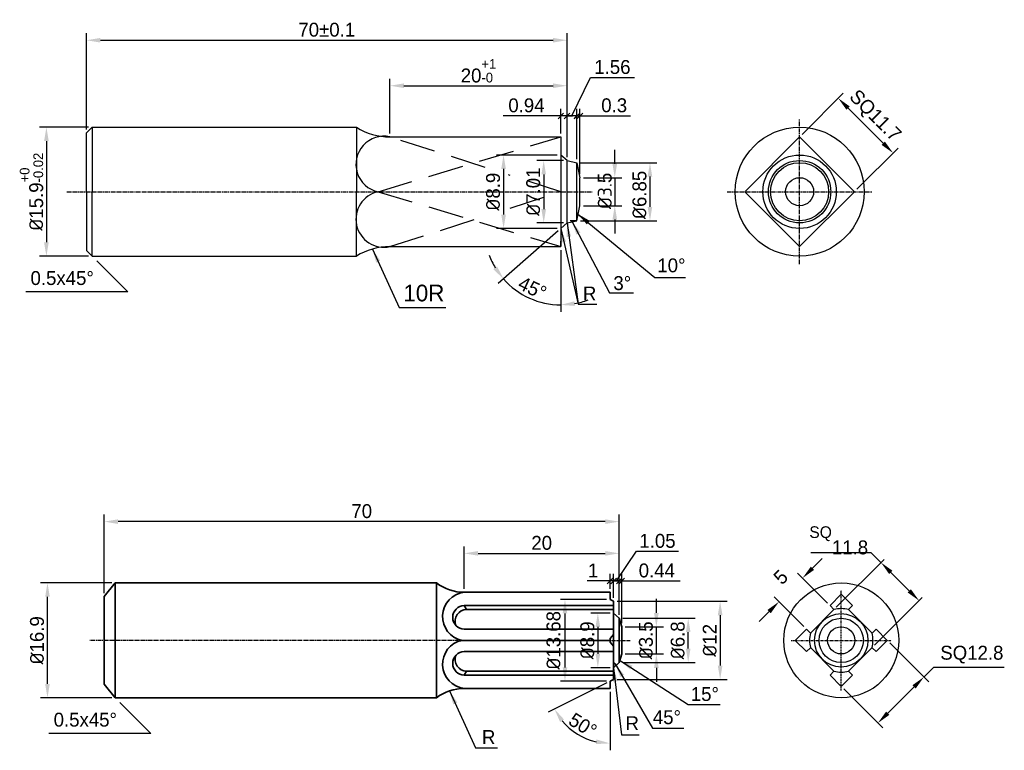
# Model space of a CAD drawing. Header units: millimetres. Extents: x 803 to 2752, y -982 to 289.
# Tile 19 of 22: x 2136 to 2313, y -189 to -58. Entities that reach past the tile are written whole.
import ezdxf

# ---------------------------------------------------------------- set-up
doc = ezdxf.new("R2010")
doc.units = ezdxf.units.MM
doc.linetypes.add('CENTER2', pattern=[1.125, 0.75, -0.125, 0.125, -0.125])
doc.linetypes.add('DASHED2', pattern=[9.525, 6.35, -3.175])
doc.layers.add('dim', color=7, linetype='Continuous')
for name, color, linetype, lineweight in [('中心线', 1, 'CENTER2', 25), ('标注线', 3, 'Continuous', 30), ('粗实线', 7, 'Continuous', 35), ('虚线', 202, 'DASHED2', 30)]:
    doc.layers.add(name, color=color, linetype=linetype, lineweight=lineweight)
doc.dimstyles.new('ISO-25', dxfattribs={"dimtxt": 2.5, "dimasz": 2.5, "dimexe": 1.25, "dimexo": 0.625, "dimtad": 1, "dimdsep": 46, "dimtxsty": 'Standard', "dimcen": 2.5, "dimadec": 0, "dimazin": 0, "dimtfac": 1, "dimtmove": 0, "dimatfit": 3, "dimfxl": 1, "dimarcsym": 0})
doc.dimstyles.new('ISO-25$0', dxfattribs={"dimtxt": 2.5, "dimasz": 2.5, "dimexe": 1.25, "dimexo": 0.625, "dimgap": 1, "dimtad": 1, "dimtoh": 1, "dimtxsty": 'Standard', "dimcen": 2.5, "dimadec": 0, "dimazin": 0, "dimtfac": 1, "dimtofl": 0, "dimtmove": 0, "dimatfit": 3, "dimfxl": 1, "dimarcsym": 0})
doc.dimstyles.new('水平标注', dxfattribs={"dimtxt": 2.5, "dimasz": 2.5, "dimexe": 1.25, "dimexo": 0.625, "dimtad": 1, "dimtih": 1, "dimtoh": 1, "dimdsep": 46, "dimtxsty": 'Standard', "dimcen": -8, "dimadec": 0, "dimazin": 0, "dimtfac": 1, "dimtmove": 0, "dimatfit": 3, "dimfxl": 1, "dimarcsym": 0})

# ---------------------------------------------------------------- blocks, each defined once
blk = doc.blocks.new('*D183')
at = {"layer": 'Defpoints', "color": 0, "transparency": 16777216}
for p in [(2233.01, -82.54), (2222.73, -95.73), (2233.01, -95.73)]:
    blk.add_point(p, dxfattribs=at)
at = {"layer": '标注线', "color": 0, "lineweight": -2, "transparency": 16777216}
for p, q in [((2232.38, -82.54), (2221.48, -82.54)), ((2222.73, -85.04), (2222.73, -93.23)), ((2232.38, -95.73), (2221.48, -95.73))]:
    blk.add_line(p, q, dxfattribs=at)
at = {"layer": '标注线', "color": 0, "transparency": 16777216}
for points in [[(2222.31, -85.04), (2223.15, -85.04), (2222.73, -82.54)], [(2222.31, -93.23), (2223.15, -93.23), (2222.73, -95.73)]]:
    blk.add_solid(points, dxfattribs=at)
at = {"layer": '标注线', "color": 0, "transparency": 16777216, "insert": (2220.85, -89.13), "char_height": 2.5, "attachment_point": 5, "rotation": 90}
blk.add_mtext('{\\fISOCPEUR|b0|i0|c134|p34;%%C}8.9', dxfattribs=at)
blk = doc.blocks.new('*D184')
at = {"layer": 'Defpoints', "color": 0, "transparency": 16777216}
for p in [(2233.01, -79.28), (2234.13, -94.74), (2233.01, -95.73), (2233.01, -98.99), (2229.17, -108.92)]:
    blk.add_point(p, dxfattribs=at)
at = {"layer": '标注线', "color": 0, "lineweight": -2, "transparency": 16777216}
for p, q in [((2232.54, -96.14), (2221.77, -105.64)), ((2233.01, -99.62), (2233.01, -110.71))]:
    blk.add_line(p, q, dxfattribs=at)
for start, end in [(200.5026, 210.9497), (221.3968, 270), (280.4471, 290.8942)]:
    blk.add_arc((2233.01, -95.73), 13.73, start, end, dxfattribs=at)
at = {"layer": '标注线', "color": 0, "transparency": 16777216}
for points in [[(2221.57, -102.55), (2220.89, -103.04), (2222.71, -104.81)], [(2235.53, -109.65), (2235.46, -108.82), (2233.01, -109.46)]]:
    blk.add_solid(points, dxfattribs=at)
at = {"layer": '标注线', "color": 0, "transparency": 16777216, "insert": (2227.91, -106.44), "char_height": 2.5, "attachment_point": 5, "rotation": 334.544}
blk.add_mtext('45%%D', dxfattribs=at)
blk = doc.blocks.new('*D185')
at = {"layer": 'Defpoints', "color": 0, "transparency": 16777216}
for p in [(2234.13, -70.09), (2202.32, -79.28), (2234.13, -83.53)]:
    blk.add_point(p, dxfattribs=at)
at = {"layer": '标注线', "color": 0, "lineweight": -2, "transparency": 16777216}
for p, q in [((2202.32, -78.65), (2202.32, -68.84)), ((2234.13, -82.9), (2234.13, -68.84)), ((2204.82, -70.09), (2231.63, -70.09))]:
    blk.add_line(p, q, dxfattribs=at)
at = {"layer": '标注线', "color": 0, "transparency": 16777216}
for points in [[(2204.82, -69.67), (2204.82, -70.5), (2202.32, -70.09)], [(2231.63, -69.67), (2231.63, -70.5), (2234.13, -70.09)]]:
    blk.add_solid(points, dxfattribs=at)
at = {"layer": '标注线', "color": 0, "transparency": 16777216, "insert": (2218.23, -67.42), "char_height": 2.5, "attachment_point": 5}
blk.add_mtext('20{\\H0.7x;\\S+1^ -0;}', dxfattribs=at)
blk = doc.blocks.new('*D186')
at = {"layer": 'Defpoints', "color": 0, "transparency": 16777216}
for p in [(2148.81, -77.55), (2140.61, -100.72), (2148.81, -100.72)]:
    blk.add_point(p, dxfattribs=at)
at = {"layer": '标注线', "color": 0, "lineweight": -2, "transparency": 16777216}
for p, q in [((2148.19, -77.55), (2139.36, -77.55)), ((2140.61, -80.05), (2140.61, -98.22)), ((2148.19, -100.72), (2139.36, -100.72))]:
    blk.add_line(p, q, dxfattribs=at)
at = {"layer": '标注线', "color": 0, "transparency": 16777216}
for points in [[(2140.19, -80.05), (2141.03, -80.05), (2140.61, -77.55)], [(2140.19, -98.22), (2141.03, -98.22), (2140.61, -100.72)]]:
    blk.add_solid(points, dxfattribs=at)
at = {"layer": '标注线', "color": 0, "transparency": 16777216, "insert": (2137.94, -89.13), "char_height": 2.5, "attachment_point": 5, "rotation": 90}
blk.add_mtext('{\\fISOCPEUR|b0|i0|c134|p34;%%C}15.9{\\H0.7x;\\S+0^ -0.02;}', dxfattribs=at)
blk = doc.blocks.new('*D187')
at = {"layer": 'Defpoints', "color": 0, "transparency": 16777216}
for p in [(2234.13, -61.92), (2147.81, -78.55), (2234.13, -83.53)]:
    blk.add_point(p, dxfattribs=at)
at = {"layer": '标注线', "color": 0, "lineweight": -2, "transparency": 16777216}
for p, q in [((2147.81, -77.93), (2147.81, -60.67)), ((2234.13, -82.9), (2234.13, -60.67)), ((2150.31, -61.92), (2231.63, -61.92))]:
    blk.add_line(p, q, dxfattribs=at)
at = {"layer": '标注线', "color": 0, "transparency": 16777216}
for points in [[(2150.31, -61.5), (2150.31, -62.33), (2147.81, -61.92)], [(2231.63, -61.5), (2231.63, -62.33), (2234.13, -61.92)]]:
    blk.add_solid(points, dxfattribs=at)
at = {"layer": '标注线', "color": 0, "transparency": 16777216, "insert": (2190.97, -60.04), "char_height": 2.5, "attachment_point": 5}
blk.add_mtext('70%%P0.1', dxfattribs=at)
blk = doc.blocks.new('*D188')
at = {"layer": 'Defpoints', "color": 0, "transparency": 16777216}
for p in [(2236.44, -86.61), (2236.44, -91.65), (2242.71, -91.65)]:
    blk.add_point(p, dxfattribs=at)
at = {"layer": '标注线', "color": 0, "lineweight": -2, "transparency": 16777216}
for p, q in [((2242.71, -84.11), (2242.71, -81.61)), ((2237.06, -86.61), (2243.96, -86.61)), ((2242.71, -86.61), (2242.71, -91.65)), ((2237.06, -91.65), (2243.96, -91.65)), ((2242.71, -94.15), (2242.71, -96.65))]:
    blk.add_line(p, q, dxfattribs=at)
at = {"layer": '标注线', "color": 0, "transparency": 16777216}
for points in [[(2242.29, -84.11), (2243.12, -84.11), (2242.71, -86.61)], [(2242.29, -94.15), (2243.12, -94.15), (2242.71, -91.65)]]:
    blk.add_solid(points, dxfattribs=at)
at = {"layer": '标注线', "color": 0, "transparency": 16777216, "insert": (2240.92, -88.98), "char_height": 2.5, "attachment_point": 5, "rotation": 90}
blk.add_mtext('{\\fISOCPEUR|b0|i0|c134|p34;%%C3.}5', dxfattribs=at)
blk = doc.blocks.new('*D189')
at = {"layer": 'Defpoints', "color": 0, "transparency": 16777216}
for p in [(2235.91, -83.92), (2235.91, -94.35), (2249.03, -94.35)]:
    blk.add_point(p, dxfattribs=at)
at = {"layer": '标注线', "color": 0, "lineweight": -2, "transparency": 16777216}
for p, q in [((2236.54, -83.92), (2250.28, -83.92)), ((2249.03, -86.42), (2249.03, -91.85)), ((2236.54, -94.35), (2250.28, -94.35))]:
    blk.add_line(p, q, dxfattribs=at)
at = {"layer": '标注线', "color": 0, "transparency": 16777216}
for points in [[(2248.61, -86.42), (2249.44, -86.42), (2249.03, -83.92)], [(2248.61, -91.85), (2249.44, -91.85), (2249.03, -94.35)]]:
    blk.add_solid(points, dxfattribs=at)
at = {"layer": '标注线', "color": 0, "transparency": 16777216, "insert": (2247.15, -89.71), "char_height": 2.5, "attachment_point": 5, "rotation": 90}
blk.add_mtext('{\\fISOCPEUR|b0|i0|c134|p34;%%C}6.85', dxfattribs=at)
blk = doc.blocks.new('*D190')
at = {"layer": 'Defpoints', "color": 0, "transparency": 16777216}
for p in [(2234.13, -83.53), (2229.94, -94.74), (2234.13, -94.74)]:
    blk.add_point(p, dxfattribs=at)
at = {"layer": '标注线', "color": 0, "lineweight": -2, "transparency": 16777216}
for p, q in [((2233.5, -83.53), (2228.69, -83.53)), ((2229.94, -86.03), (2229.94, -92.24)), ((2233.5, -94.74), (2228.69, -94.74))]:
    blk.add_line(p, q, dxfattribs=at)
at = {"layer": '标注线', "color": 0, "transparency": 16777216}
for points in [[(2229.53, -86.03), (2230.36, -86.03), (2229.94, -83.53)], [(2229.53, -92.24), (2230.36, -92.24), (2229.94, -94.74)]]:
    blk.add_solid(points, dxfattribs=at)
at = {"layer": '标注线', "color": 0, "transparency": 16777216, "insert": (2228.07, -89.13), "char_height": 2.5, "attachment_point": 5, "rotation": 90}
blk.add_mtext('{\\fISOCPEUR|b0|i0|c134|p34;%%C}7.01', dxfattribs=at)
blk = doc.blocks.new('_Oblique')
at = {"color": 0, "linetype": 'ByBlock', "lineweight": -2}
blk.add_line((-0.5, -0.5), (0.5, 0.5), dxfattribs=at)
blk = doc.blocks.new('*D191')
at = {"layer": 'Defpoints', "color": 0, "transparency": 16777216}
for p in [(2235.91, -75.5), (2235.91, -83.92), (2236.44, -86.61)]:
    blk.add_point(p, dxfattribs=at)
at = {"layer": '标注线', "color": 0, "lineweight": -2, "transparency": 16777216}
for p, q in [((2235.91, -83.29), (2235.91, -74.25)), ((2236.44, -85.99), (2236.44, -74.25)), ((2235.91, -75.5), (2234.91, -75.5)), ((2235.91, -75.5), (2236.44, -75.5)), ((2236.44, -75.5), (2245.52, -75.5))]:
    blk.add_line(p, q, dxfattribs=at)
blk.add_blockref('_Oblique', (2235.91, -75.5), dxfattribs=at)
at = {"layer": '标注线', "color": 0, "lineweight": -2, "transparency": 16777216, "rotation": 180}
blk.add_blockref('_Oblique', (2236.44, -75.5), dxfattribs=at)
at = {"layer": '标注线', "color": 0, "transparency": 16777216, "insert": (2242.6, -73.62), "char_height": 2.5, "attachment_point": 5}
blk.add_mtext('0.3 ', dxfattribs=at)
blk = doc.blocks.new('*D192')
at = {"layer": 'Defpoints', "color": 0, "transparency": 16777216}
for p in [(2234.13, -75.51), (2234.13, -83.53), (2235.91, -83.92)]:
    blk.add_point(p, dxfattribs=at)
at = {"layer": '标注线', "color": 0, "lineweight": -2, "transparency": 16777216}
for p, q in [((2235.02, -75.51), (2238.32, -68.62)), ((2238.32, -68.62), (2246.23, -68.62)), ((2234.13, -82.9), (2234.13, -74.26)), ((2235.91, -83.29), (2235.91, -74.26)), ((2235.91, -75.51), (2234.13, -75.51))]:
    blk.add_line(p, q, dxfattribs=at)
at = {"layer": '标注线', "color": 0, "lineweight": -2, "transparency": 16777216, "rotation": 180}
blk.add_blockref('_Oblique', (2234.13, -75.51), dxfattribs=at)
at = {"layer": '标注线', "color": 0, "lineweight": -2, "transparency": 16777216}
blk.add_blockref('_Oblique', (2235.91, -75.51), dxfattribs=at)
at = {"layer": '标注线', "color": 0, "transparency": 16777216, "insert": (2242.28, -66.74), "char_height": 2.5, "attachment_point": 5}
blk.add_mtext('1.56', dxfattribs=at)
blk = doc.blocks.new('*D169')
at = {"layer": 'Defpoints', "color": 0, "transparency": 16777216}
for p in [(2233.01, -75.51), (2233.01, -79.28), (2234.13, -83.53)]:
    blk.add_point(p, dxfattribs=at)
at = {"layer": '标注线', "color": 0, "lineweight": -2, "transparency": 16777216}
for p, q in [((2233.01, -78.65), (2233.01, -74.26)), ((2234.13, -82.9), (2234.13, -74.26)), ((2233.01, -75.51), (2222.67, -75.51)), ((2234.13, -75.51), (2233.01, -75.51)), ((2234.13, -75.51), (2235.13, -75.51))]:
    blk.add_line(p, q, dxfattribs=at)
blk.add_blockref('_Oblique', (2233.01, -75.51), dxfattribs=at)
at = {"layer": '标注线', "color": 0, "lineweight": -2, "transparency": 16777216, "rotation": 180}
blk.add_blockref('_Oblique', (2234.13, -75.51), dxfattribs=at)
at = {"layer": '标注线', "color": 0, "transparency": 16777216, "insert": (2226.84, -73.63), "char_height": 2.5, "attachment_point": 5}
blk.add_mtext('0.94', dxfattribs=at)
blk = doc.blocks.new('*D193')
at = {"layer": 'Defpoints', "color": 0, "transparency": 16777216}
for p in [(2282.85, -72.34), (2275.91, -79.28), (2285.76, -89.13)]:
    blk.add_point(p, dxfattribs=at)
at = {"layer": '标注线', "color": 0, "lineweight": -2, "transparency": 16777216}
for p, q in [((2276.35, -78.84), (2283.73, -71.45)), ((2290.94, -80.42), (2284.62, -74.1)), ((2286.21, -88.69), (2293.59, -81.31))]:
    blk.add_line(p, q, dxfattribs=at)
at = {"layer": '标注线', "color": 0, "transparency": 16777216}
for points in [[(2284.91, -73.81), (2284.32, -74.4), (2282.85, -72.34)], [(2291.23, -80.13), (2290.64, -80.72), (2292.71, -82.19)]]:
    blk.add_solid(points, dxfattribs=at)
at = {"layer": '标注线', "color": 0, "transparency": 16777216, "insert": (2289.33, -75.63), "char_height": 2.5, "attachment_point": 5, "rotation": 315}
blk.add_mtext('SQ11.7', dxfattribs=at)
blk = doc.blocks.new('*D205')
at = {"layer": 'Defpoints', "color": 0, "transparency": 16777216}
for p in [(2243.5, -159.06), (2243.5, -165.76), (2243.97, -167.29)]:
    blk.add_point(p, dxfattribs=at)
at = {"layer": '标注线', "color": 0, "lineweight": -2, "transparency": 16777216}
for p, q in [((2243.5, -159.06), (2242.5, -159.06)), ((2243.5, -165.13), (2243.5, -157.81)), ((2243.5, -159.06), (2243.97, -159.06)), ((2243.97, -166.67), (2243.97, -157.81)), ((2243.97, -159.06), (2254.43, -159.06))]:
    blk.add_line(p, q, dxfattribs=at)
blk.add_blockref('_Oblique', (2243.5, -159.06), dxfattribs=at)
at = {"layer": '标注线', "color": 0, "lineweight": -2, "transparency": 16777216, "rotation": 180}
blk.add_blockref('_Oblique', (2243.97, -159.06), dxfattribs=at)
at = {"layer": '标注线', "color": 0, "transparency": 16777216, "insert": (2250.26, -157.19), "char_height": 2.5, "attachment_point": 5}
blk.add_mtext('0.44', dxfattribs=at)
blk = doc.blocks.new('*D206')
at = {"layer": 'Defpoints', "color": 0, "transparency": 16777216}
for p in [(2243.97, -167.29), (2250.18, -167.29), (2243.97, -172.18)]:
    blk.add_point(p, dxfattribs=at)
at = {"layer": '标注线', "color": 0, "lineweight": -2, "transparency": 16777216}
for p, q in [((2250.18, -164.79), (2250.18, -162.29)), ((2244.6, -167.29), (2251.43, -167.29)), ((2250.18, -172.18), (2250.18, -167.29)), ((2244.6, -172.18), (2251.43, -172.18)), ((2250.18, -174.68), (2250.18, -177.18))]:
    blk.add_line(p, q, dxfattribs=at)
at = {"layer": '标注线', "color": 0, "transparency": 16777216}
for points in [[(2249.76, -164.79), (2250.6, -164.79), (2250.18, -167.29)], [(2249.76, -174.68), (2250.6, -174.68), (2250.18, -172.18)]]:
    blk.add_solid(points, dxfattribs=at)
at = {"layer": '标注线', "color": 0, "transparency": 16777216, "insert": (2248.31, -169.73), "char_height": 2.5, "attachment_point": 5, "rotation": 90}
blk.add_mtext('{\\fISOCPEUR|b0|i0|c0|p34;%%C}3.5', dxfattribs=at)
blk = doc.blocks.new('*D207')
at = {"layer": 'Defpoints', "color": 0, "transparency": 16777216}
for p in [(2243.5, -165.76), (2255.9, -165.76), (2243.5, -173.71)]:
    blk.add_point(p, dxfattribs=at)
at = {"layer": '标注线', "color": 0, "lineweight": -2, "transparency": 16777216}
for p, q in [((2244.13, -165.76), (2257.15, -165.76)), ((2255.9, -171.21), (2255.9, -168.26)), ((2244.13, -173.71), (2257.15, -173.71))]:
    blk.add_line(p, q, dxfattribs=at)
at = {"layer": '标注线', "color": 0, "transparency": 16777216}
for points in [[(2255.48, -168.26), (2256.31, -168.26), (2255.9, -165.76)], [(2255.48, -171.21), (2256.31, -171.21), (2255.9, -173.71)]]:
    blk.add_solid(points, dxfattribs=at)
at = {"layer": '标注线', "color": 0, "transparency": 16777216, "insert": (2254.02, -169.73), "char_height": 2.5, "attachment_point": 5, "rotation": 90}
blk.add_mtext('{\\fISOCPEUR|b0|i0|c0|p34;%%C}6.8', dxfattribs=at)
blk = doc.blocks.new('*D208')
at = {"layer": 'Defpoints', "color": 0, "transparency": 16777216}
for p in [(2140.8, -159.41), (2152.97, -159.41), (2152.97, -180.06)]:
    blk.add_point(p, dxfattribs=at)
at = {"layer": '标注线', "color": 0, "lineweight": -2, "transparency": 16777216}
for p, q in [((2152.35, -159.41), (2139.55, -159.41)), ((2140.8, -177.56), (2140.8, -161.91)), ((2152.35, -180.06), (2139.55, -180.06))]:
    blk.add_line(p, q, dxfattribs=at)
at = {"layer": '标注线', "color": 0, "transparency": 16777216}
for points in [[(2140.39, -161.91), (2141.22, -161.91), (2140.8, -159.41)], [(2140.39, -177.56), (2141.22, -177.56), (2140.8, -180.06)]]:
    blk.add_solid(points, dxfattribs=at)
at = {"layer": '标注线', "color": 0, "transparency": 16777216, "insert": (2138.93, -169.73), "char_height": 2.5, "attachment_point": 5, "rotation": 90}
blk.add_mtext('{\\fISOCPEUR|b0|i0|c134|p34;%%C}16.9', dxfattribs=at)
blk = doc.blocks.new('*D209')
at = {"layer": 'Defpoints', "color": 0, "transparency": 16777216}
for p in [(2242.5, -164.82), (2239.66, -174.65), (2242.5, -174.65)]:
    blk.add_point(p, dxfattribs=at)
at = {"layer": '标注线', "color": 0, "lineweight": -2, "transparency": 16777216}
for p, q in [((2241.88, -164.82), (2238.41, -164.82)), ((2239.66, -167.32), (2239.66, -172.15)), ((2241.88, -174.65), (2238.41, -174.65))]:
    blk.add_line(p, q, dxfattribs=at)
at = {"layer": '标注线', "color": 0, "transparency": 16777216}
for points in [[(2239.25, -167.32), (2240.08, -167.32), (2239.66, -164.82)], [(2239.25, -172.15), (2240.08, -172.15), (2239.66, -174.65)]]:
    blk.add_solid(points, dxfattribs=at)
at = {"layer": '标注线', "color": 0, "transparency": 16777216, "insert": (2237.79, -169.73), "char_height": 2.5, "attachment_point": 5, "rotation": 90}
blk.add_mtext('{\\fISOCPEUR|b0|i0|c0|p34;%%C}8.9', dxfattribs=at)
blk = doc.blocks.new('*D210')
at = {"layer": 'Defpoints', "color": 0, "transparency": 16777216}
for p in [(2242.5, -162.71), (2242.5, -176.76), (2261.63, -176.76)]:
    blk.add_point(p, dxfattribs=at)
at = {"layer": '标注线', "color": 0, "lineweight": -2, "transparency": 16777216}
for p, q in [((2243.13, -162.71), (2262.88, -162.71)), ((2261.63, -165.21), (2261.63, -174.26)), ((2243.13, -176.76), (2262.88, -176.76))]:
    blk.add_line(p, q, dxfattribs=at)
at = {"layer": '标注线', "color": 0, "transparency": 16777216}
for points in [[(2261.21, -165.21), (2262.05, -165.21), (2261.63, -162.71)], [(2261.21, -174.26), (2262.05, -174.26), (2261.63, -176.76)]]:
    blk.add_solid(points, dxfattribs=at)
at = {"layer": '标注线', "color": 0, "transparency": 16777216, "insert": (2259.76, -169.73), "char_height": 2.5, "attachment_point": 5, "rotation": 90}
blk.add_mtext('{\\fISOCPEUR|b0|i0|c134|p34;%%C}12 ', dxfattribs=at)
blk = doc.blocks.new('*D211')
at = {"layer": 'Defpoints', "color": 0, "transparency": 16777216}
for p in [(2241.85, -159.06), (2241.85, -161.1), (2242.5, -162.71)]:
    blk.add_point(p, dxfattribs=at)
at = {"layer": '标注线', "color": 0, "lineweight": -2, "transparency": 16777216}
for p, q in [((2241.85, -159.06), (2237.77, -159.06)), ((2241.85, -160.48), (2241.85, -157.81)), ((2242.5, -159.06), (2241.85, -159.06)), ((2242.5, -162.08), (2242.5, -157.81)), ((2242.5, -159.06), (2243.5, -159.06))]:
    blk.add_line(p, q, dxfattribs=at)
blk.add_blockref('_Oblique', (2241.85, -159.06), dxfattribs=at)
at = {"layer": '标注线', "color": 0, "lineweight": -2, "transparency": 16777216, "rotation": 180}
blk.add_blockref('_Oblique', (2242.5, -159.06), dxfattribs=at)
at = {"layer": '标注线', "color": 0, "transparency": 16777216, "insert": (2238.81, -157.19), "char_height": 2.5, "attachment_point": 5}
blk.add_mtext('1', dxfattribs=at)
blk = doc.blocks.new('*D212')
at = {"layer": 'Defpoints', "color": 0, "transparency": 16777216}
for p in [(2242.5, -159.06), (2242.5, -162.71), (2243.5, -165.76)]:
    blk.add_point(p, dxfattribs=at)
at = {"layer": '标注线', "color": 0, "lineweight": -2, "transparency": 16777216}
for p, q in [((2243, -159.06), (2246.63, -153.74)), ((2246.63, -153.74), (2254.13, -153.74)), ((2242.5, -159.06), (2241.5, -159.06)), ((2242.5, -162.08), (2242.5, -157.81)), ((2243.5, -159.06), (2242.5, -159.06)), ((2243.5, -159.06), (2242.5, -159.06)), ((2243.5, -165.13), (2243.5, -157.81)), ((2243.5, -159.06), (2244.5, -159.06))]:
    blk.add_line(p, q, dxfattribs=at)
blk.add_blockref('_Oblique', (2242.5, -159.06), dxfattribs=at)
at = {"layer": '标注线', "color": 0, "lineweight": -2, "transparency": 16777216, "rotation": 180}
blk.add_blockref('_Oblique', (2243.5, -159.06), dxfattribs=at)
at = {"layer": '标注线', "color": 0, "transparency": 16777216, "insert": (2250.38, -151.87), "char_height": 2.5, "attachment_point": 5}
blk.add_mtext('1.05', dxfattribs=at)
blk = doc.blocks.new('*D213')
at = {"layer": 'Defpoints', "color": 0, "transparency": 16777216}
for p in [(2150.99, -148.4), (2150.99, -161.86), (2243.5, -165.76)]:
    blk.add_point(p, dxfattribs=at)
at = {"layer": '标注线', "color": 0, "lineweight": -2, "transparency": 16777216}
for p, q in [((2150.99, -161.23), (2150.99, -147.15)), ((2241, -148.4), (2153.49, -148.4)), ((2243.5, -165.13), (2243.5, -147.15))]:
    blk.add_line(p, q, dxfattribs=at)
at = {"layer": '标注线', "color": 0, "transparency": 16777216}
for points in [[(2153.49, -147.99), (2153.49, -148.82), (2150.99, -148.4)], [(2241, -147.99), (2241, -148.82), (2243.5, -148.4)]]:
    blk.add_solid(points, dxfattribs=at)
at = {"layer": '标注线', "color": 0, "transparency": 16777216, "insert": (2197.25, -146.53), "char_height": 2.5, "attachment_point": 5}
blk.add_mtext('70', dxfattribs=at)
blk = doc.blocks.new('*D214')
at = {"layer": 'Defpoints', "color": 0, "transparency": 16777216}
for p in [(2243.5, -154.1), (2215.65, -161.1), (2243.5, -165.76)]:
    blk.add_point(p, dxfattribs=at)
at = {"layer": '标注线', "color": 0, "lineweight": -2, "transparency": 16777216}
for p, q in [((2215.65, -160.48), (2215.65, -152.85)), ((2243.5, -165.13), (2243.5, -152.85)), ((2218.15, -154.1), (2241, -154.1))]:
    blk.add_line(p, q, dxfattribs=at)
at = {"layer": '标注线', "color": 0, "transparency": 16777216}
for points in [[(2218.15, -153.69), (2218.15, -154.52), (2215.65, -154.1)], [(2241, -153.69), (2241, -154.52), (2243.5, -154.1)]]:
    blk.add_solid(points, dxfattribs=at)
at = {"layer": '标注线', "color": 0, "transparency": 16777216, "insert": (2229.58, -152.23), "char_height": 2.5, "attachment_point": 5}
blk.add_mtext('20', dxfattribs=at)
blk = doc.blocks.new('*D215')
at = {"layer": 'Defpoints', "color": 0, "transparency": 16777216}
for p in [(2241.85, -162.38), (2233.76, -177.09), (2241.85, -177.09)]:
    blk.add_point(p, dxfattribs=at)
at = {"layer": '标注线', "color": 0, "lineweight": -2, "transparency": 16777216}
for p, q in [((2241.25, -162.38), (2232.96, -162.38)), ((2233.76, -164.88), (2233.76, -174.59)), ((2241.25, -177.09), (2232.96, -177.09))]:
    blk.add_line(p, q, dxfattribs=at)
at = {"layer": '标注线', "color": 0, "transparency": 16777216}
for points in [[(2233.35, -164.88), (2234.18, -164.88), (2233.76, -162.38)], [(2233.35, -174.59), (2234.18, -174.59), (2233.76, -177.09)]]:
    blk.add_solid(points, dxfattribs=at)
at = {"layer": '标注线', "color": 0, "transparency": 16777216, "insert": (2231.71, -169.73), "char_height": 2.5, "attachment_point": 5, "rotation": 90}
blk.add_mtext('{\\fISOCPEUR|b0|i0|c134|p34;%%C}13.68', dxfattribs=at)
blk = doc.blocks.new('*D171')
at = {"layer": 'Defpoints', "color": 0, "transparency": 16777216}
for p in [(2290.52, -155.75), (2282.08, -164.19), (2288.94, -171.05)]:
    blk.add_point(p, dxfattribs=at)
at = {"layer": '标注线', "color": 0, "lineweight": -2, "transparency": 16777216}
for p, q in [((2288.75, -153.98), (2277.92, -153.98)), ((2282.5, -163.76), (2291.08, -155.18)), ((2290.52, -155.75), (2288.75, -153.98)), ((2295.61, -160.84), (2292.28, -157.52)), ((2289.36, -170.62), (2297.94, -162.04))]:
    blk.add_line(p, q, dxfattribs=at)
at = {"layer": '标注线', "color": 0, "transparency": 16777216}
for points in [[(2292.58, -157.22), (2291.99, -157.81), (2290.52, -155.75)], [(2295.9, -160.55), (2295.31, -161.13), (2297.38, -162.61)]]:
    blk.add_solid(points, dxfattribs=at)
at = {"layer": '标注线', "color": 0, "transparency": 16777216, "insert": (2282.93, -151.78), "char_height": 2.5, "attachment_point": 5}
blk.add_mtext('{\\H0.84x;\\SSQ^ ;}11.8', dxfattribs=at)
blk = doc.blocks.new('*D216')
at = {"layer": 'Defpoints', "color": 0, "transparency": 16777216}
for p in [(2242.5, -176.76), (2241.85, -177.09), (2241.85, -177.09), (2241.85, -178.36), (2234.34, -185.33)]:
    blk.add_point(p, dxfattribs=at)
at = {"layer": 'dim', "color": 0, "lineweight": -2, "transparency": 16777216}
for p, q in [((2241.29, -177.37), (2230.76, -182.62)), ((2241.85, -178.99), (2241.85, -189.49))]:
    blk.add_line(p, q, dxfattribs=at)
blk.add_arc((2241.85, -177.09), 11.15, 219.3953, 257.1264, dxfattribs=at)
at = {"layer": 'dim', "color": 0, "transparency": 16777216}
for points in [[(2232.88, -184.39), (2233.58, -183.94), (2231.87, -182.07)], [(2239.41, -187.54), (2239.32, -188.37), (2241.85, -188.24)]]:
    blk.add_solid(points, dxfattribs=at)
at = {"layer": 'dim', "color": 0, "transparency": 16777216, "insert": (2236.97, -184.98), "char_height": 2.5, "attachment_point": 5, "rotation": 328.2608}
blk.add_mtext('50%%D', dxfattribs=at)
blk = doc.blocks.new('*U164')
at = {"layer": 'dim'}
for p, q in [((-2.47, 1.76), (-1.76, 2.47)), ((1.76, -2.47), (2.47, -1.76))]:
    blk.add_line(p, q, dxfattribs=at)
blk = doc.blocks.new('*U165')
at = {"layer": '标注线', "color": 0, "linetype": 'ByBlock', "lineweight": -2, "transparency": 16777216}
for p, rotation in [((774.21, 666.49), 90), ((774.21, 658.92), 180), ((781.77, 658.92), 270)]:
    blk.add_blockref('*U164', p, dxfattribs=dict(at, rotation=rotation))
blk.add_blockref('*U164', (781.77, 666.49), dxfattribs=at)
blk = doc.blocks.new('*D217')
at = {"layer": 'Defpoints', "color": 0, "transparency": 16777216}
for p in [(2291.66, -169.73), (2298.24, -176.32), (2283.39, -178.01)]:
    blk.add_point(p, dxfattribs=at)
at = {"layer": '标注线', "color": 0, "lineweight": -2, "transparency": 16777216}
for p, q in [((2292.11, -170.18), (2299.13, -177.2)), ((2298.24, -176.32), (2300.01, -174.55)), ((2300.01, -174.55), (2312.68, -174.55)), ((2283.83, -178.45), (2290.86, -185.47)), ((2291.74, -182.82), (2296.48, -178.08))]:
    blk.add_line(p, q, dxfattribs=at)
at = {"layer": '标注线', "color": 0, "transparency": 16777216}
for points in [[(2296.18, -177.79), (2296.77, -178.38), (2298.24, -176.32)], [(2291.44, -182.53), (2292.03, -183.12), (2289.97, -184.59)]]:
    blk.add_solid(points, dxfattribs=at)
at = {"layer": '标注线', "color": 0, "transparency": 16777216, "insert": (2306.85, -172.3), "char_height": 2.5, "attachment_point": 5}
blk.add_mtext('SQ12.8', dxfattribs=at)
blk = doc.blocks.new('*D218')
at = {"layer": 'Defpoints', "color": 0, "transparency": 16777216}
for p in [(2276.44, -158.55), (2281.37, -163.48), (2277.14, -167.72)]:
    blk.add_point(p, dxfattribs=at)
at = {"layer": '标注线', "color": 0, "lineweight": -2, "transparency": 16777216}
for p, q in [((2278.21, -156.78), (2279.98, -155.02)), ((2280.93, -163.04), (2275.56, -157.67)), ((2276.69, -167.27), (2271.32, -161.9)), ((2270.44, -164.55), (2268.67, -166.32))]:
    blk.add_line(p, q, dxfattribs=at)
at = {"layer": '标注线', "color": 0, "transparency": 16777216}
for points in [[(2277.92, -156.49), (2278.5, -157.08), (2276.44, -158.55)], [(2270.14, -164.26), (2270.73, -164.85), (2272.21, -162.79)]]:
    blk.add_solid(points, dxfattribs=at)
at = {"layer": '标注线', "color": 0, "transparency": 16777216, "insert": (2272.52, -158.37), "char_height": 2.5, "attachment_point": 5, "rotation": 45}
blk.add_mtext('5', dxfattribs=at)

msp = doc.modelspace()

# ---------------------------------------------------------------- linework, layer by layer
for p, q in [((2148.8134, -77.5514), (2147.8134, -78.5514)), ((2148.8134, -77.5514), (2148.8134, -89.1341)), ((2148.8134, -77.5514), (2196.2874, -77.5514)), ((2196.2874, -77.5514), (2196.2874, -89.1341)), ((2147.8134, -89.1341), (2147.8134, -78.5514)), ((2202.3221, -79.278), (2233.0055, -79.278)), ((2233.0055, -79.278), (2233.0055, -98.9901)), ((2234.1295, -83.5275), (2233.0055, -82.5367)), ((2234.1295, -94.7406), (2234.1295, -83.5275)), ((2234.1295, -83.5275), (2235.9137, -83.9172)), ((2235.9137, -83.9172), (2236.4366, -86.6148)), ((2235.9137, -94.3509), (2235.9137, -83.9172)), ((2236.4366, -91.6533), (2236.4366, -86.6148)), ((2147.8134, -89.1341), (2147.8134, -99.7167)), ((2148.8134, -100.7167), (2148.8134, -89.1341)), ((2196.2874, -100.7167), (2196.2874, -89.1341)), ((2235.9137, -94.3509), (2236.4366, -91.6533)), ((2234.1295, -94.7406), (2233.0055, -95.7314)), ((2234.1295, -94.7406), (2235.9137, -94.3509)), ((2235.9137, -94.3509), (2234.6756, -94.3509)), ((2202.3221, -98.9901), (2233.0055, -98.9901)), ((2233.0055, -98.9901), (2233.0055, -98.0374)), ((2148.8134, -100.7167), (2147.8134, -99.7167)), ((2148.8134, -100.7167), (2196.2874, -100.7167))]:
    msp.add_line(p, q)
msp.add_lwpolyline([(2275.9081, -79.278), (2266.052, -89.1341), (2275.9081, -98.9901), (2285.7642, -89.1341)], close=True)
for radius in [11.5826, 6.5973, 5.6066, 5.2168, 2.5193]:
    msp.add_circle((2275.9081, -89.1341), radius)
for centre, radius, start, end in [((2202.3221, -67.8681), 11.4099, 238.068594, 270), ((2201.2552, -84.206), 5.0422, 77.783676, 257.783676), ((2201.2552, -94.0621), 5.0422, 102.216324, 282.216324), ((2235.3537, -93.4407), 0.7541, 5.537807, 42.042253), ((2235.2085, -94.5866), 0.2489, 108.720138, 173.615765), ((2202.3221, -110.4), 11.4099, 90, 121.931406), ((2243.0719, -173.4652), 0.5357, 8.024525, 36.186666)]:
    msp.add_arc(centre, radius, start, end)
at = {"layer": 'dim'}
for points in [[(2285.4093, -163.4806), (2283.3902, -161.4615), (2281.3711, -163.4806)], [(2282.0782, -164.1877), (2277.8432, -168.4227)], [(2288.9371, -168.4227), (2284.7022, -164.1877)], [(2277.1361, -167.7156), (2275.117, -169.7347), (2277.1361, -171.7538)], [(2289.6442, -171.7538), (2291.6633, -169.7347), (2289.6442, -167.7156)], [(2277.8432, -171.0467), (2282.0782, -175.2817)], [(2284.7022, -175.2817), (2288.9371, -171.0467)], [(2281.3711, -175.9888), (2283.3902, -178.0078), (2285.4093, -175.9888)]]:
    msp.add_lwpolyline(points, dxfattribs=at)
for radius in [10.3221, 4.8, 3.9782, 2.4438]:
    msp.add_circle((2283.3902, -169.7347), radius, dxfattribs=at)
for start, end in [(76.692794, 103.307206), (166.692794, 193.307206), (346.692794, 13.307206), (256.692794, 283.307206)]:
    msp.add_arc((2283.3902, -169.7347), 5.7, start, end, dxfattribs=at)
at = {"layer": '中心线', "linetype": 'CENTER2'}
for p, q in [((2275.9081, -102.1341), (2275.9081, -76.1341)), ((2144.2824, -89.1341), (2238.6726, -89.1341)), ((2262.9081, -89.1341), (2288.9081, -89.1341))]:
    msp.add_line(p, q, dxfattribs=at)
at = {"layer": '中心线', "ltscale": 0.2}
for p, q in [((2283.3902, -178.7347), (2283.3902, -160.7347)), ((2237.9311, -169.7347), (2245.4922, -169.7347)), ((2274.3902, -169.7347), (2292.3902, -169.7347))]:
    msp.add_line(p, q, dxfattribs=at)
at = {"layer": '中心线'}
msp.add_line((2222.52, -169.7347), (2148.4273, -169.7347), dxfattribs=at)
at = {"layer": '标注线'}
for p, q in [((2149.6531, -101.5563), (2155.2232, -107.1265)), ((2155.2232, -107.1265), (2136.9166, -107.1265)), ((2153.8118, -180.8965), (2159.3819, -186.4667)), ((2159.3819, -186.4667), (2141.0754, -186.4667))]:
    msp.add_line(p, q, dxfattribs=at)
msp.add_arc((2242.4052, -174.1908), 0.4459, 339.480986, 77.634708, dxfattribs=at)
at = {"layer": '粗实线'}
for p, q in [((2152.9721, -159.4126), (2150.9884, -161.8571)), ((2152.9721, -159.4126), (2152.9721, -169.7347)), ((2152.9721, -159.4126), (2210.6622, -159.4126)), ((2210.6622, -159.4126), (2210.6622, -169.9454)), ((2150.9884, -161.8571), (2150.9884, -169.7347)), ((2241.8512, -162.3815), (2242.5007, -162.7057)), ((2242.5007, -176.7637), (2242.5007, -162.7057)), ((2242.5007, -163.4806), (2215.652, -163.4806)), ((2215.652, -163.4806), (2216.0808, -164.1877)), ((2242.5007, -164.1877), (2216.0808, -164.1877)), ((2242.5007, -164.8225), (2243.5043, -165.7565)), ((2243.5043, -165.7565), (2243.971, -167.2909)), ((2243.5043, -165.7565), (2243.5043, -173.7129)), ((2242.5007, -167.7156), (2215.652, -167.7156)), ((2243.971, -172.1785), (2243.971, -167.2909)), ((2150.9884, -177.6123), (2150.9884, -169.7347)), ((2152.9721, -180.0568), (2152.9721, -169.7347)), ((2210.6622, -180.0568), (2210.6622, -169.524)), ((2215.2681, -169.7347), (2241.8512, -169.7347)), ((2242.5007, -168.6773), (2241.8512, -169.3947)), ((2241.8512, -169.3947), (2241.8512, -170.0746)), ((2242.5007, -170.792), (2241.8512, -170.0746)), ((2242.5007, -171.7538), (2215.652, -171.7538)), ((2243.5043, -173.7129), (2243.971, -172.1785)), ((2242.5007, -174.6469), (2243.5043, -173.7129)), ((2215.652, -175.9888), (2216.0808, -175.2817)), ((2242.5007, -175.9888), (2215.652, -175.9888)), ((2242.5007, -175.2817), (2216.0808, -175.2817)), ((2241.8512, -177.0879), (2242.5007, -176.7637)), ((2152.9721, -180.0568), (2150.9884, -177.6123)), ((2241.8512, -177.0879), (2241.8512, -178.3647)), ((2152.9721, -180.0568), (2210.6622, -180.0568))]:
    msp.add_line(p, q, dxfattribs=at)
for points in [[(2241.8512, -162.3815), (2241.8512, -161.1047), (2215.652, -161.1047, -0.16494044), (2210.6622, -159.4126)], [(2241.8512, -178.3647), (2215.652, -178.3647, 0.16494044), (2210.6622, -180.0568)]]:
    msp.add_lwpolyline(points, format="xyb", dxfattribs=at)
msp.add_lwpolyline([(2242.5007, -178.3647), (2242.5007, -178.3647)], close=True, dxfattribs=at)
msp.add_lwpolyline([(2242.5007, -178.3647), (2242.5007, -178.3647)], close=True, dxfattribs=at)
for centre, start, end in [((2216.1332, -165.4496), 96.319851, 258.585488), ((2216.1332, -174.0198), 101.414512, 263.680149)]:
    msp.add_arc(centre, 4.3715, start, end, dxfattribs=at)
for centre, end_param in [((2215.652, -165.5981), 3.14159265), ((2216.0808, -166.3052), 1.93265949)]:
    msp.add_ellipse(centre, major_axis=(0, 2.1175), ratio=0.96664405, start_param=0, end_param=end_param, dxfattribs=at)
at = {"layer": '粗实线', "extrusion": (0, 0, -1)}
for centre, end_param in [((2215.652, -173.8713), 3.14159265), ((2216.0808, -173.1642), 1.93265949)]:
    msp.add_ellipse(centre, major_axis=(0, -2.1175), ratio=0.96664405, start_param=0, end_param=end_param, dxfattribs=at)
at = {"layer": '虚线'}
for p, q in [((2200.1882, -89.1341), (2233.0055, -79.278)), ((2219.4201, -84.7702), (2202.3221, -79.278)), ((2233.0055, -89.1341), (2223.6087, -86.1156)), ((2200.1882, -89.1341), (2233.0055, -98.9901)), ((2223.8888, -92.0625), (2233.0055, -89.1341)), ((2202.3221, -98.9901), (2218.8325, -93.6867))]:
    msp.add_line(p, q, dxfattribs=at)

# ---------------------------------------------------------------- block references
at = {"layer": '标注线'}
msp.add_blockref('*U165', (1505.4016, -832.441), dxfattribs=at)

# ---------------------------------------------------------------- texts
msp.add_text('10R', height=3, dxfattribs=at).set_placement((2204.7359, -108.8325))
at = {"layer": '标注线', "char_height": 2.5, "attachment_point": 1}
for s, insert, width in [('10%%D', (2250.3533, -101.1126), 6.327112), ('0.5x45%%D', (2137.7546, -103.3915), 13.476127), ('3%%D', (2242.4572, -104.3045), 6.327112), ('R', (2236.9834, -106.1695), 1.850367), ('15%%D', (2256.3647, -178.1215), 6.182717), ('0.5x45%%D', (2141.9133, -182.7317), 13.476127), ('R', (2244.6425, -183.3656), 2.592832), ('45%%D', (2249.5488, -182.2864), 6.182717), ('R', (2218.8449, -185.8545), 6.174383)]:
    msp.add_mtext(s, dxfattribs=dict(at, insert=insert, width=width))

# ---------------------------------------------------------------- dimensions: what is measured, and where the dimension line sits
at = {"layer": 'dim'}
dim = msp.add_angular_dim_2l(base=(2234.3443, -185.3324), line1=((2241.8512, -177.0879), (2241.8512, -178.3647)), line2=((2241.8512, -177.0879), (2242.5007, -176.7637)), text='50%%D', dimstyle='ISO-25', override={"dimcen": 9, "dimfxl": 1.2}, dxfattribs=at)
dim.commit()
dim.dimension.update_dxf_attribs({"geometry": '*D216', "text_midpoint": (2236.972, -184.9759)})
at = {"layer": '标注线'}
for base, p1, p2, text, picture, middle in [((2234.1295, -61.917), (2147.8134, -78.5514), (2234.1295, -83.5275), '70%%P0.1', '*D187', (2190.9714, -60.042)), ((2234.1295, -70.0851), (2202.3221, -79.278), (2234.1295, -83.5275), '20{\\H0.7x;\\S+1^ -0;}', '*D185', (2218.2258, -67.4184)), ((2243.5043, -154.1035), (2215.652, -161.1047), (2243.5043, -165.7565), '20', '*D214', (2229.5781, -152.2285))]:
    dim = msp.add_linear_dim(base=base, p1=p1, p2=p2, text=text, dimstyle='ISO-25', dxfattribs=at)
    dim.commit()
    dim.dimension.update_dxf_attribs({"geometry": picture, "text_midpoint": middle})
for base, p1, p2, text, override, picture, middle in [((2234.1295, -75.5085), (2235.9137, -83.9172), (2234.1295, -83.5275), '1.56', {"dimasz": 1, "dimblk1": 'Oblique', "dimblk2": 'Oblique', "dimsah": 1, "dimtmove": 1}, '*D192', (2238.9419, -68.6153)), ((2235.9137, -75.4986), (2236.4366, -86.6148), (2235.9137, -83.9172), '0.3 ', {"dimasz": 1, "dimblk1": 'Oblique', "dimblk2": 'Oblique', "dimsah": 1}, '*D191', (2242.6033, -75.4986)), ((2242.5007, -159.0638), (2243.5043, -165.7565), (2242.5007, -162.7057), '1.05', {"dimasz": 1, "dimblk1": 'Oblique', "dimblk2": 'Oblique', "dimsah": 1, "dimtmove": 1}, '*D212', (2247.2588, -153.7423)), ((2243.5043, -159.0638), (2243.971, -167.2909), (2243.5043, -165.7565), '0.44', {"dimasz": 1, "dimblk1": 'Oblique', "dimblk2": 'Oblique', "dimsah": 1}, '*D205', (2250.2589, -159.0638))]:
    dim = msp.add_linear_dim(base=base, p1=p1, p2=p2, text=text, dimstyle='水平标注', override=override, dxfattribs=at)
    dim.commit()
    dim.dimension.update_dxf_attribs({"geometry": picture, "text_midpoint": middle, "dimtype": 160})
for base, p1, p2, angle, text, dimstyle, override, picture, middle, dimtype in [((2282.8503, -72.3358), (2285.7642, -89.1341), (2275.9081, -79.278), 135, 'SQ11.7', 'ISO-25$0', {"dimcen": 13}, '*D193', (2287.7364, -77.222), 161), ((2242.7065, -91.6533), (2236.4366, -86.6148), (2236.4366, -91.6533), 90, '{\\fISOCPEUR|b0|i0|c134|p34;%%C3.}5', 'ISO-25', {"dimtmove": 2}, '*D188', (2240.9245, -88.9819), 160), ((2276.442, -158.5516), (2277.1361, -167.7156), (2281.3711, -163.4806), 45, '5', 'ISO-25$0', {"dimtmove": 2, "dimfxl": 1.25}, '*D218', (2272.5177, -158.3681), 161)]:
    dim = msp.add_linear_dim(base=base, p1=p1, p2=p2, angle=angle, text=text, dimstyle=dimstyle, override=override, dxfattribs=at)
    dim.commit()
    dim.dimension.update_dxf_attribs({"geometry": picture, "text_midpoint": middle, "dimtype": dimtype})
for base, p1, p2, text, picture, middle in [((2233.0055, -75.5085), (2234.1295, -83.5275), (2233.0055, -79.278), '0.94', '*D169', (2226.8389, -73.6335)), ((2241.8512, -159.0638), (2242.5007, -162.7057), (2241.8512, -161.1047), '1', '*D211', (2238.8095, -157.1888))]:
    dim = msp.add_linear_dim(base=base, p1=p1, p2=p2, text=text, dimstyle='水平标注', override={"dimasz": 1, "dimblk1": 'Oblique', "dimblk2": 'Oblique', "dimsah": 1}, dxfattribs=at)
    dim.commit()
    dim.dimension.update_dxf_attribs({"geometry": picture, "text_midpoint": middle})
for base, p1, p2, text, picture, middle in [((2140.6097, -100.7167), (2148.8134, -77.5514), (2148.8134, -100.7167), '{\\fISOCPEUR|b0|i0|c134|p34;%%C}15.9{\\H0.7x;\\S+0^ -0.02;}', '*D186', (2137.943, -89.1341)), ((2222.7293, -95.7314), (2233.0055, -82.5367), (2233.0055, -95.7314), '{\\fISOCPEUR|b0|i0|c134|p34;%%C}8.9', '*D183', (2220.8543, -89.1341)), ((2140.8017, -159.4126), (2152.9721, -180.0568), (2152.9721, -159.4126), '{\\fISOCPEUR|b0|i0|c134|p34;%%C}16.9', '*D208', (2138.9267, -169.7347)), ((2261.6304, -176.7637), (2242.5007, -162.7057), (2242.5007, -176.7637), '{\\fISOCPEUR|b0|i0|c134|p34;%%C}12 ', '*D210', (2259.7554, -169.7347))]:
    dim = msp.add_linear_dim(base=base, p1=p1, p2=p2, angle=90, text=text, dimstyle='ISO-25', dxfattribs=at)
    dim.commit()
    dim.dimension.update_dxf_attribs({"geometry": picture, "text_midpoint": middle})
dim = msp.add_angular_dim_2l(base=(2229.1747, -108.9161), line1=((2233.0055, -79.278), (2233.0055, -98.9901)), line2=((2234.1295, -94.7406), (2233.0055, -95.7314)), text='45%%D', dimstyle='ISO-25', dxfattribs=at)
dim.commit()
dim.dimension.update_dxf_attribs({"geometry": '*D184', "text_midpoint": (2227.1041, -108.1283), "dimtype": 162})
for base, p1, p2, text, picture, middle in [((2229.9429, -94.7406), (2234.1295, -83.5275), (2234.1295, -94.7406), '{\\fISOCPEUR|b0|i0|c134|p34;%%C}7.01', '*D190', (2229.9429, -89.1341)), ((2249.0256, -94.3509), (2235.9137, -83.9172), (2235.9137, -94.3509), '{\\fISOCPEUR|b0|i0|c134|p34;%%C}6.85', '*D189', (2249.0256, -89.7067)), ((2250.1802, -167.2909), (2243.971, -172.1785), (2243.971, -167.2909), '{\\fISOCPEUR|b0|i0|c0|p34;%%C}3.5', '*D206', (2250.1802, -169.7347)), ((2239.6626, -174.6469), (2242.5007, -164.8225), (2242.5007, -174.6469), '{\\fISOCPEUR|b0|i0|c0|p34;%%C}8.9', '*D209', (2239.6626, -169.7347)), ((2255.8967, -165.7565), (2243.5043, -173.7129), (2243.5043, -165.7565), '{\\fISOCPEUR|b0|i0|c0|p34;%%C}6.8', '*D207', (2255.8967, -169.7347))]:
    dim = msp.add_linear_dim(base=base, p1=p1, p2=p2, angle=90, text=text, dimstyle='ISO-25', dxfattribs=at)
    dim.commit()
    dim.dimension.update_dxf_attribs({"geometry": picture, "text_midpoint": middle, "dimtype": 160})
dim = msp.add_linear_dim(base=(2150.9884, -148.4019), p1=(2243.5043, -165.7565), p2=(2150.9884, -161.8571), text='70', dimstyle='ISO-25', dxfattribs=at)
dim.commit()
dim.dimension.update_dxf_attribs({"geometry": '*D213', "text_midpoint": (2197.2463, -148.4019), "dimtype": 160})
for p1, p2, distance, text, override, picture, middle in [((2288.9371, -171.0467), (2282.0782, -164.1877), -11.9346, '{\\H0.84x;\\SSQ^ ;}11.8', {"dimexe": 0.8, "dimexo": 0.6, "dimgap": 0.8, "dimtofl": 1, "dimfxl": 1.25}, '*D171', (2282.9328, -151.781)), ((2283.3902, -178.0078), (2291.6633, -169.7347), -9.3076, 'SQ12.8', {"dimfxl": 1.25}, '*D217', (2306.8459, -172.2984))]:
    dim = msp.add_aligned_dim(p1=p1, p2=p2, distance=distance, text=text, dimstyle='ISO-25$0', override=override, dxfattribs=at)
    dim.commit()
    dim.dimension.update_dxf_attribs({"geometry": picture, "text_midpoint": middle})
dim = msp.add_linear_dim(base=(2233.764, -177.0879), p1=(2241.8512, -162.3815), p2=(2241.8512, -177.0879), angle=90, text='{\\fISOCPEUR|b0|i0|c134|p34;%%C}13.68', dimstyle='ISO-25$0', override={"dimexe": 0.8, "dimexo": 0.6, "dimgap": 0.8, "dimtoh": 0, "dimtofl": 1, "dimfxl": 1.25}, dxfattribs=at)
dim.commit()
dim.dimension.update_dxf_attribs({"geometry": '*D215', "text_midpoint": (2231.714, -169.7347)})

# ---------------------------------------------------------------- leaders
for points in [[(2236.024, -93.0953), (2249.8976, -104.5217), (2255.4375, -104.5217)], [(2234.1295, -94.7406), (2236.1064, -109.3334), (2239.494, -109.3334)], [(2235.0146, -94.4305), (2241.7406, -107.29), (2246.0666, -107.29)], [(2233.0055, -95.7314), (2236.1064, -109.3334)], [(2199.1837, -99.4303), (2203.9485, -109.9156), (2212.3521, -109.9156)], [(2243.5682, -173.2636), (2255.9044, -181.2468), (2261.6212, -181.2468)], [(2242.5007, -174.6469), (2243.8997, -186.692), (2247.1083, -186.692)], [(2242.7969, -173.9776), (2249.5018, -185.4984), (2255.1182, -185.4984)], [(2213.0176, -178.7993), (2217.6893, -189.0276), (2221.6356, -189.0276)]]:
    msp.add_leader(points, dimstyle='ISO-25', override={"dimgap": 0.625, "dimtad": 0}, dxfattribs=at)

doc.saveas('drawing.dxf')
